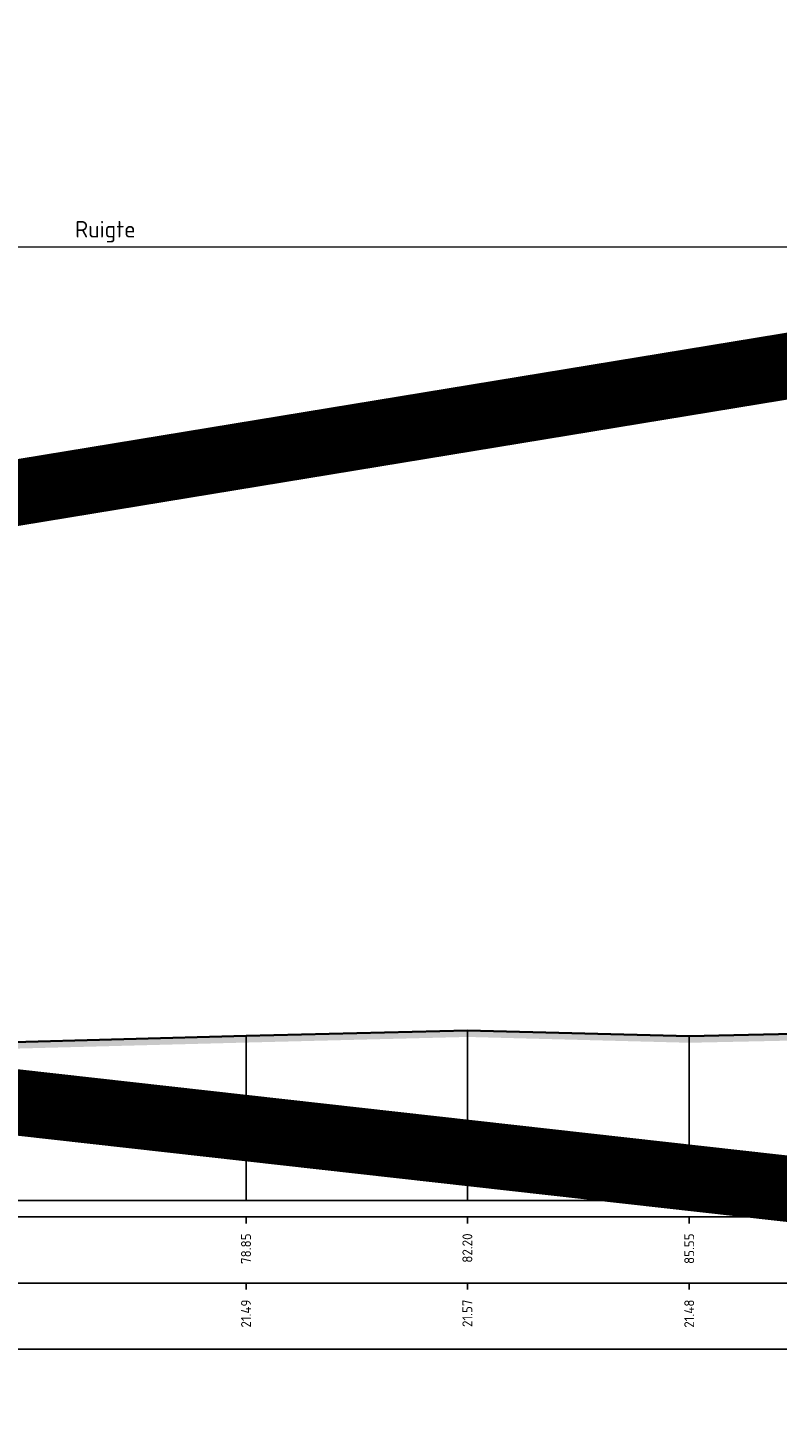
# Model space of a CAD drawing. Header units: metres. Extents: x 173015 to 189682, y 346605 to 348504.
# Tile 111 of 212: x 188960 to 188971, y 347994 to 348016. Entities that reach past the tile are written whole.
import ezdxf
from ezdxf.enums import TextEntityAlignment as Align

# ---------------------------------------------------------------- set-up
doc = ezdxf.new("R2010")
doc.units = ezdxf.units.M
doc.header["$PDMODE"] = 35
doc.header["$PDSIZE"] = 0.075
for name, color, linetype, lineweight in [('X-ME-AL-PROFIEL_HUIDIG MAAIVELD-GD', 252, 'Continuous', 0), ('X-XX-AL-DETAIL1-M-B', 252, 'Continuous', 18), ('X-XX-AL-DWARSPROFIEL_PROFIELLIJN MAAIVELD-GD', 8, 'Continuous', 35), ('X-XX-AL-HULPGEOMETRIE-G', 50, 'Continuous', 25)]:
    doc.layers.add(name, color=color, linetype=linetype, lineweight=lineweight)
doc.layers.add('X-ME-AL-PROFIELRASTER-S', color=7, linetype='Continuous')
doc.styles.add('NLCS-ISO-ANNOTATIVE-T18', font='NLCS-ISO.ttf', dxfattribs={"height": 1.8})
doc.styles.add('NLCS-ISO-M100-T25', font='NLCS-ISO.ttf', dxfattribs={"height": 0.25})
doc.dimstyles.new('NLCS-M100-T25-PIJL_L3_H2', dxfattribs={"dimscale": 0.1, "dimtxt": 2.5, "dimasz": 2.5, "dimexe": 2, "dimexo": 2, "dimgap": 0.7, "dimtad": 1, "dimdec": 3, "dimzin": 0, "dimdsep": 46, "dimtxsty": 'NLCS-ISO-M100-T25', "dimcen": 0, "dimdle": 2, "dimclrd": 256, "dimclre": 256, "dimclrt": 256, "dimazin": 0, "dimtfac": 1, "dimtdec": 3, "dimtofl": 0, "dimtmove": 0, "dimatfit": 3, "dimfxl": 2, "dimfxlon": 1, "dimtfillclr": 256, "dimtolj": 1, "dimtzin": 0, "dimlwd": -1, "dimlwe": -1, "dimarcsym": 0})

# ---------------------------------------------------------------- blocks, each defined once
blk = doc.blocks.new('SAL-PROFIELRASTER_BALK_EIND1-SOD')
at = {"color": 0, "linetype": 'ByBlock', "lineweight": -2, "flags": 128}
for points in [[(0, 0), (1, 0)], [(0, -2.5), (1, -2.5)], [(0, -12.5), (1, -12.5)]]:
    blk.add_lwpolyline(points, dxfattribs=at)
blk = doc.blocks.new('SAL-PROFIELRASTER_BALK_EIND2-SOD')
at = {"color": 0, "linetype": 'ByBlock', "lineweight": -2}
blk.add_line((1, -12.5), (0, -12.5), dxfattribs=at)
blk = doc.blocks.new('SAL-PROFIELRASTER_BALK_DATA-SOD')
at = {"color": 0, "linetype": 'ByBlock', "lineweight": -2}
blk.add_lwpolyline([(0, -3.5), (0, -2.5)], dxfattribs=at)
at = {"color": 0, "linetype": 'ByBlock', "lineweight": -2, "style": 'NLCS-ISO-ANNOTATIVE-T18'}
blk.add_attdef('GETAL', text='', height=1.5, rotation=90, dxfattribs=at).set_placement((0.75, -5), align=Align.RIGHT)
blk = doc.blocks.new('*D82')
at = {"layer": 'Defpoints', "color": 0, "transparency": 16777216}
for p in [(188945.101, 348012.269), (188945.101, 347996.258), (188977.561, 347996.258)]:
    blk.add_point(p, dxfattribs=at)
at = {"layer": 'X-XX-AL-DETAIL1-M-B', "transparency": 16777216}
for p, q in [((188945.101, 348012.069), (188945.101, 348012.469)), ((188977.561, 348012.069), (188977.561, 348012.469)), ((188977.311, 348012.269), (188945.351, 348012.269))]:
    blk.add_line(p, q, dxfattribs=at)
for points in [[(188945.351, 348012.311), (188945.351, 348012.227), (188945.101, 348012.269)], [(188977.311, 348012.311), (188977.311, 348012.227), (188977.561, 348012.269)]]:
    blk.add_solid(points, dxfattribs=at)
at = {"layer": 'X-XX-AL-DETAIL1-M-B', "transparency": 16777216, "insert": (188961.331, 348012.501), "char_height": 0.25, "attachment_point": 5, "style": 'NLCS-ISO-M100-T25'}
blk.add_mtext('\\A1;Ruigte', dxfattribs=at)

msp = doc.modelspace()

# ---------------------------------------------------------------- hatches: boundary and pattern name
at = {"layer": 'X-ME-AL-PROFIEL_HUIDIG MAAIVELD-GD'}
h = msp.add_hatch(dxfattribs=at)
h.set_pattern_fill('AGR-MAAIVELD', color=256, scale=0.05, pattern_type=2)
h.set_pattern_definition([(45, (0, -4.36256), (-0.25000007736, 0.25000007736), []), (45, (-0.0357, -4.32685), (0, 0.50000015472), [0.3535535, -0.3535535]), (45, (-0.07143, -4.29113), (0, 0.50000015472), [0.3535535, -0.3535535]), (45, (-0.10764, -4.25492), (0, 0.50000015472), [0.3535535, -0.3535535]), (45, (-0.14286, -4.2197), (0, 0.50000015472), [0.3535535, -0.3535535]), (45, (-0.17857, -4.184), (0, 0.50000015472), [0.3535535, -0.3535535]), (45, (-0.2143, -4.14828), (0, 0.50000015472), [0.3535535, -0.3535535]), (315, (0, -4.36256), (0.25000007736, 0.25000007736), []), (315, (0.0357, -4.32685), (0.50000015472, -1e-16), [0.3535535, -0.3535535]), (315, (0.07143, -4.29113), (0.50000015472, -1e-16), [0.3535535, -0.3535535]), (315, (0.10764, -4.25492), (0.50000015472, -1e-16), [0.3535535, -0.3535535]), (315, (0.14286, -4.2197), (0.50000015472, -1e-16), [0.3535535, -0.3535535]), (315, (0.17857, -4.184), (0.50000015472, -1e-16), [0.3535535, -0.3535535]), (315, (0.2143, -4.14828), (0.50000015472, -1e-16), [0.3535535, -0.3535535])])
h.paths.add_polyline_path([(188884.6115, 348001.3472), (188884.9759, 348001.3302), (188888.4352, 348001.1192), (188892.5119, 348001.0742), (188896.4313, 348000.9682), (188899.951, 348000.7272), (188903.1568, 348000.4502), (188906.5548, 348000.3282), (188910.4654, 348000.4322), (188914.2533, 348000.5342), (188917.3226, 348000.3892), (188921.5392, 348000.3582), (188925.6774, 348000.2922), (188929.3546, 348000.2212), (188933.7564, 348000.1812), (188937.6608, 348000.1792), (188941.596, 348000.1222), (188944.8877, 348000.1682), (188949.3486, 348000.1452), (188953.2699, 348000.0872), (188955.8719, 348000.2702), (188959.7604, 348000.1382), (188963.4594, 348000.2352), (188966.8086, 348000.3202), (188970.1655, 348000.2322), (188972.4135, 348000.2802), (188977.0749, 348000.1702), (188981.8124, 348000.1812), (188985.9258, 348000.1882), (188990.5428, 348000.2262), (188993.1614, 348000.5162), (188993.1614, 348000.6162), (188990.5428, 348000.3262), (188985.9258, 348000.2882), (188981.8124, 348000.2812), (188977.0749, 348000.2702), (188972.4135, 348000.3802), (188970.1655, 348000.3322), (188966.8086, 348000.4202), (188963.4594, 348000.3352), (188959.7604, 348000.2382), (188955.8719, 348000.3702), (188953.2699, 348000.1872), (188949.3486, 348000.2452), (188944.8877, 348000.2682), (188941.596, 348000.2222), (188937.6608, 348000.2792), (188933.7564, 348000.2812), (188929.3546, 348000.3212), (188925.6774, 348000.3922), (188921.5392, 348000.4582), (188917.3226, 348000.4892), (188914.2533, 348000.6342), (188910.4654, 348000.5322), (188906.5548, 348000.4282), (188903.1568, 348000.5502), (188899.951, 348000.8272), (188896.4313, 348001.0682), (188892.5119, 348001.1742), (188888.4352, 348001.2192), (188884.9759, 348001.4302), (188884.6115, 348001.4472)])

# ---------------------------------------------------------------- linework, layer by layer
at = {"color": 9, "linetype": 'ByBlock', "lineweight": -2}
for p, q in [((188966.8086, 348000.4202), (188966.8086, 347997.8482)), ((188963.4594, 348000.3352), (188963.4594, 347997.8482)), ((188970.1655, 348000.3322), (188970.1655, 347997.8482))]:
    msp.add_line(p, q, dxfattribs=at)
at = {"layer": 'X-XX-AL-DWARSPROFIEL_PROFIELLIJN MAAIVELD-GD'}
msp.add_lwpolyline([(188921.5392, 348000.4582), (188925.6774, 348000.3922), (188929.3546, 348000.3212), (188933.7564, 348000.2812), (188937.6608, 348000.2792), (188941.596, 348000.2222), (188944.8877, 348000.2682), (188949.3486, 348000.2452), (188953.2699, 348000.1872), (188955.8719, 348000.3702), (188959.7604, 348000.2382), (188963.4594, 348000.3352), (188966.8086, 348000.4202), (188970.1655, 348000.3322), (188972.4135, 348000.3802), (188977.0749, 348000.2702), (188981.8124, 348000.2812), (188985.9258, 348000.2882), (188990.5428, 348000.3262), (188993.1614, 348000.6162)], dxfattribs=at)
at = {"layer": 'X-XX-AL-HULPGEOMETRIE-G', "const_width": 1}
msp.add_lwpolyline([(188877.2654, 347994.9633), (188999.1896, 348014.9926), (188998.9696, 347994.9633), (188876.8771, 348008.643)], dxfattribs=at)

# ---------------------------------------------------------------- block references
at = {"layer": 'X-ME-AL-PROFIELRASTER-S', "xscale": 109.7999323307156, "yscale": 0.1, "zscale": 109.7999323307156}
for name, p in [('SAL-PROFIELRASTER_BALK_EIND1-SOD', (188884.6115, 347997.8482)), ('SAL-PROFIELRASTER_BALK_EIND2-SOD', (188884.6115, 347996.8482))]:
    msp.add_blockref(name, p, dxfattribs=at)
at = {"layer": 'X-ME-AL-PROFIELRASTER-S', "xscale": 0.1, "yscale": 0.1, "zscale": 0.1}
for p, values in [((188963.4594, 347997.8482), {'GETAL': '78.85'}), ((188966.8086, 347997.8482), {'GETAL': '82.20'}), ((188970.1655, 347997.8482), {'GETAL': '85.55'}), ((188963.4594, 347996.8482), {'GETAL': '21.49'}), ((188966.8086, 347996.8482), {'GETAL': '21.57'}), ((188970.1655, 347996.8482), {'GETAL': '21.48'})]:
    msp.add_blockref('SAL-PROFIELRASTER_BALK_DATA-SOD', p, dxfattribs=at).add_auto_attribs(values)

# ---------------------------------------------------------------- dimensions: what is measured, and where the dimension line sits
at = {"layer": 'X-XX-AL-DETAIL1-M-B'}
dim = msp.add_linear_dim(base=(188945.1015, 348012.2689), p1=(188977.5615, 347996.2578), p2=(188945.1015, 347996.2578), text='Ruigte', dimstyle='NLCS-M100-T25-PIJL_L3_H2', dxfattribs=at)
dim.commit()
dim.dimension.update_dxf_attribs({"geometry": '*D82', "text_midpoint": (188961.3315, 348012.2689), "dimtype": 160})

doc.saveas('drawing.dxf')
